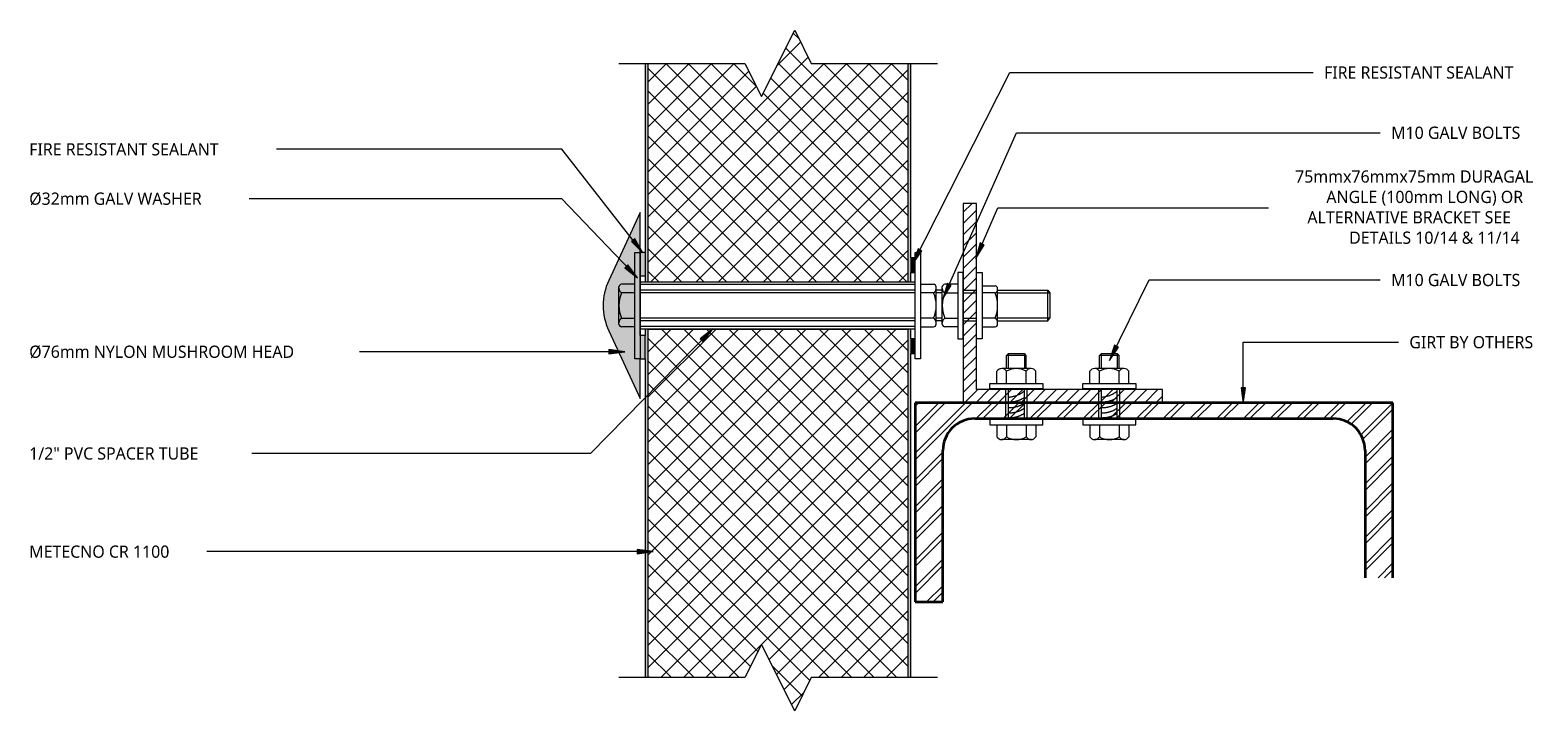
# Model space of a CAD drawing. Header units: millimetres. Extents: x -122 to 446, y -9 to 247.
import ezdxf

# ---------------------------------------------------------------- set-up
doc = ezdxf.new("R2010")
doc.units = ezdxf.units.MM
doc.linetypes.add('Dash', pattern=[6.35, 3.175, -3.175])
for name, color, linetype, lineweight in [('A-DETL', 90, 'Continuous', 13), ('A-DETL-GENF', 92, 'Continuous', 13), ('A-DETL-GENF-HDLN', 1, 'Dash', 13), ('A-DETL-MEDM', 33, 'Continuous', 35), ('G-ANNO-TEXT', 231, 'Continuous', 9)]:
    doc.layers.add(name, color=color, linetype=linetype, lineweight=lineweight)
doc.styles.add('Yu Gothic', font='Yu Gothic.ttf', dxfattribs={"height": 4.6})

# ---------------------------------------------------------------- blocks, each defined once
blk = doc.blocks.new('PFC-Parallel Flange Channel-Section _M_ - 180x75x20PFC-5480554-10 GIRT 01')
at = {"layer": 'A-DETL-GENF'}
h = blk.add_hatch(dxfattribs=at)
h.set_pattern_fill('FP_1', color=256, style=0, pattern_type=2)
h.set_pattern_definition([(135, (82.475, -300.987), (-5.02894, -5.02894), []), (135, (74.855, -300.987), (-5.02894, -5.02894), [])])
h.paths.add_polyline_path([(50.9, -79.5), (-6.1, -79.5), (-8.28, -79.27), (-10.28, -78.74), (-12.1, -77.89), (-13.79, -76.69), (-15.29, -75.19), (-16.49, -73.5), (-17.34, -71.68), (-17.87, -69.68), (-18.1, -67.5), (-18.1, 67.5), (-17.87, 69.68), (-17.34, 71.68), (-16.49, 73.5), (-15.29, 75.19), (-13.79, 76.69), (-12.1, 77.89), (-10.28, 78.74), (-8.28, 79.27), (-6.1, 79.5), (41.83, 79.5), (41.83, 90), (-24.1, 90), (-24.1, -90), (50.9, -90)])
at = {"layer": 'A-DETL-MEDM'}
for p, q in [((41.83, 90), (-24.1, 90)), ((-24.1, 90), (-24.1, -90)), ((-6.1, 79.5), (41.83, 79.5)), ((-18.1, -67.5), (-18.1, 67.5)), ((50.9, -79.5), (-6.1, -79.5)), ((50.9, -90), (50.9, -79.5)), ((-24.1, -90), (50.9, -90))]:
    blk.add_line(p, q, dxfattribs=at)
for centre, start, end in [((-6.1, 67.5), 90, 180), ((-6.1, -67.5), 180, 270)]:
    blk.add_arc(centre, 12, start, end, dxfattribs=at)
blk = doc.blocks.new('Fridge Freezer Panel_Vertical Section - 100mm-5833377-10 GIRT 01')
at = {"layer": 'A-DETL-GENF'}
h = blk.add_hatch(dxfattribs=at)
h.set_pattern_fill('FP_3', color=256, style=0, pattern_type=2)
h.set_pattern_definition([(315, (9.381, 209.415), (4.24264, 4.24264), []), (45, (9.381, 209.415), (-4.24264, 4.24264), [])])
h.paths.add_polyline_path([(0, 43.75), (12.5, 37.5), (12.5, 1), (143.62, 1), (143.62, 99), (12.5, 99), (12.5, 62.5), (25, 56.25), (12.5, 50)])
h = blk.add_hatch(color=256, dxfattribs=at)
h.paths.add_polyline_path([(12.5, 0), (143.62, 0), (143.62, 1), (12.5, 1), (12.5, 0.91)])
h.paths.add_polyline_path([(12.5, 99.91), (12.5, 99), (143.62, 99), (143.62, 100), (12.5, 100)])
for p, q in [((132.5, 100), (12.5, 100)), ((143.62, 99), (12.5, 99)), ((143.62, 100), (141.29, 100)), ((143.62, 99), (143.62, 100)), ((143.62, 99), (143.62, 1)), ((12.5, 1), (143.62, 1)), ((12.5, 0), (134.51, 0)), ((140, 0), (143.62, 0))]:
    blk.add_line(p, q, dxfattribs=at)
at = {"layer": 'A-DETL-GENF-HDLN'}
blk.add_line((143.62, 0), (143.62, 1), dxfattribs=at)
blk = doc.blocks.new('Break Line _M_ - Break Line _M_-5548740-10 GIRT 01')
at = {"layer": 'A-DETL-GENF'}
for p, q in [((-12.5, 0), (-6.25, 12.5)), ((-6.25, 12.5), (6.25, -12.5)), ((-60, 0), (-12.5, 0)), ((6.25, -12.5), (12.5, 0)), ((12.5, 0), (60, 0))]:
    blk.add_line(p, q, dxfattribs=at)
blk = doc.blocks.new('Fridge Freezer Panel_Vertical Section - 100mm-V1-10 GIRT 01')
at = {"layer": 'A-DETL-GENF'}
h = blk.add_hatch(color=256, dxfattribs=at)
h.paths.add_polyline_path([(0, 0), (82.25, 0), (82.25, 1), (0, 1)])
h.paths.add_polyline_path([(0, 100), (0, 99), (82.25, 99), (82.25, 100)])
h = blk.add_hatch(dxfattribs=at)
h.set_pattern_fill('FP_4', color=256, style=0, pattern_type=2)
h.set_pattern_definition([(315, (-151.994, 209.415), (4.24264, 4.24264), []), (45, (-151.994, 209.415), (-4.24264, 4.24264), [])])
h.paths.add_polyline_path([(0, 43.75), (0, 1), (82.25, 1), (82.25, 37.5), (94.75, 43.75), (69.75, 56.25), (82.25, 62.5), (82.25, 99), (0, 99), (0, 62.5)])
for p, q in [((82.25, 100), (0, 100)), ((0, 100), (0, 99)), ((82.25, 99), (0, 99)), ((0, 99), (0, 1)), ((0, 1), (0, 0)), ((0, 1), (82.25, 1)), ((0, 0), (3.62, 0)), ((9.11, 0), (82.25, 0))]:
    blk.add_line(p, q, dxfattribs=at)
blk = doc.blocks.new('Break Line _M_ - Break Line _M_-5847364-10 GIRT 01')
at = {"layer": 'A-DETL-GENF'}
for p, q in [((6.25, 12.5), (-6.25, -12.5)), ((12.5, 0), (6.25, 12.5)), ((-12.5, 0), (-60, 0)), ((-6.25, -12.5), (-12.5, 0)), ((60, 0), (12.5, 0))]:
    blk.add_line(p, q, dxfattribs=at)
blk = doc.blocks.new('Nylon Mushroom Head with 40mm Washer and M10 ZP Hex Nut - Nylon Mushroom Head plus-5905854-10 GIRT 01')
at = {"layer": 'A-DETL-GENF'}
for p, q in [((-123.7, -11.68), (-123.7, 28.32)), ((-123.7, 28.32), (-121.76, 28.32)), ((-121.76, 28.32), (-121.76, -11.68)), ((-18.16, 26.31), (-18.16, 28.32)), ((-18.16, 28.32), (-16.07, 28.32)), ((-16.07, 28.32), (-16.07, -11.68)), ((-121.76, 17.19), (-18.16, 17.19)), ((-18.16, -4.18), (-18.16, 20.82)), ((-2.1, 20.82), (-2.1, -4.18)), ((0, 20.82), (-2.1, 20.82)), ((0, -4.18), (0, 20.82)), ((5, -4.18), (5, 20.82)), ((5, 20.82), (7.1, 20.82)), ((7.1, 20.82), (7.1, -4.18)), ((-129.7, 1.32), (-129.7, 15.32)), ((-123.7, 16.32), (-128.7, 16.32)), ((-123.7, 13.12), (-128.7, 13.12)), ((-18.16, 16.19), (-121.76, 16.19)), ((-18.16, 14.12), (-121.76, 14.12)), ((-18.16, 13.08), (-121.76, 13.08)), ((-16.07, 16.32), (-11.23, 16.32)), ((-11.23, 13.08), (-16.07, 13.08)), ((-10.23, 1.32), (-10.23, 15.32)), ((-7.94, 14.12), (-10.23, 14.12)), ((-7.94, 13.08), (-10.23, 13.08)), ((-7.94, 1.32), (-7.94, 15.32)), ((-2.1, 16.32), (-6.94, 16.32)), ((-6.94, 13.08), (-2.1, 13.08)), ((0, 14.12), (5, 14.12)), ((0, 13.08), (5, 13.08)), ((7.1, 15.69), (11.94, 15.69)), ((11.94, 13.08), (7.1, 13.08)), ((12.94, 1.32), (12.94, 14.69)), ((12.94, 14.12), (31.87, 14.12)), ((12.94, 13.08), (32.57, 13.08)), ((31.87, 2.51), (31.87, 14.12)), ((31.87, 14.12), (32.57, 13.08)), ((32.57, 13.08), (32.57, 3.55)), ((-123.7, 3.51), (-128.7, 3.51)), ((-123.7, 0.32), (-128.7, 0.32)), ((-18.16, 3.56), (-121.76, 3.56)), ((-18.16, 2.51), (-121.76, 2.51)), ((-18.16, 0.44), (-121.76, 0.44)), ((-11.23, 3.56), (-16.07, 3.56)), ((-16.07, 0.32), (-11.23, 0.32)), ((-7.94, 3.56), (-10.23, 3.56)), ((-7.94, 2.51), (-10.23, 2.51)), ((-6.94, 3.56), (-2.1, 3.56)), ((-2.1, 0.32), (-6.94, 0.32)), ((0, 3.56), (5, 3.56)), ((0, 2.51), (5, 2.51)), ((11.94, 3.55), (7.1, 3.55)), ((7.1, 0.32), (11.94, 0.32)), ((32.57, 3.55), (12.94, 3.55)), ((12.94, 2.51), (31.87, 2.51)), ((31.87, 2.51), (32.57, 3.55)), ((-18.16, -0.56), (-121.76, -0.56)), ((-2.1, -4.18), (0, -4.18)), ((7.1, -4.18), (5, -4.18)), ((-18.16, -11.68), (-18.16, -9.67)), ((-121.76, -11.68), (-123.7, -11.68)), ((-16.07, -11.68), (-18.16, -11.68))]:
    blk.add_line(p, q, dxfattribs=at)
for centre, radius, start, end in [((-127.94, 14.72), 1.77, 174.3188, 244.5604), ((-117.76, 8.32), 11.95, 156.2897, 203.7103), ((-128.7, 15.32), 1, 90, 180), ((-11.23, 15.32), 1, 360, 90), ((-12.04, 14.7), 1.81, 296.6564, 0.4363), ((-21.93, 8.32), 11.72, 336.0389, 23.9611), ((-6.94, 15.32), 1, 90, 180), ((-6.12, 14.7), 1.81, 179.4048, 243.3459), ((3.88, 8.32), 11.82, 156.2615, 203.7385), ((11.94, 14.69), 1, 360, 90), ((11.6, 14.39), 1.35, 284.4434, 7.7625), ((1.09, 8.32), 11.85, 336.2919, 23.7081), ((-127.93, 1.91), 1.77, 115.6862, 183.7952), ((-128.7, 1.32), 1, 180, 270), ((-12.04, 1.94), 1.81, 358.7347, 63.3636), ((-11.23, 1.32), 1, 270, 0), ((-6.13, 1.94), 1.81, 116.5252, 183.0793), ((-6.94, 1.32), 1, 180, 270), ((11.16, 1.94), 1.79, 351.4639, 64.4528), ((11.94, 1.32), 1, 270, 0)]:
    blk.add_arc(centre, radius, start, end, dxfattribs=at)
blk = doc.blocks.new('Rivets - M8 - Rivets-5817230-10 GIRT 01')
at = {"layer": 'A-DETL-GENF'}
for p, q in [((-2, 7.33), (-6.57, 7.33)), ((-2, 10), (-2, -10)), ((0, 10), (-2, 10)), ((0, -10), (0, 10)), ((11.55, -10), (11.55, 10)), ((11.55, 10), (13.55, 10)), ((13.55, 10), (13.55, -10)), ((13.55, 7.33), (18.12, 7.33)), ((-7.57, -5.52), (-7.57, 5.52)), ((-2, 3.7), (-6.57, 3.7)), ((0, 4), (11.55, 4)), ((0, 3), (11.55, 3)), ((13.55, 3.7), (18.12, 3.7)), ((19.12, -5.52), (19.12, 5.52)), ((19.12, 3.67), (24.09, 3.67)), ((19.12, 3.01), (24.76, 3.01)), ((24.09, 3.67), (24.76, 3.01)), ((24.09, -3.67), (24.09, 3.67)), ((24.76, 3.01), (24.76, -3.01)), ((-2, -3.7), (-6.57, -3.7)), ((0, -3), (11.55, -3)), ((0, -4), (11.55, -4)), ((13.55, -3.7), (18.12, -3.7)), ((24.76, -3.01), (19.12, -3.01)), ((19.12, -3.67), (24.09, -3.67)), ((24.09, -3.67), (24.76, -3.01)), ((-2, -7.33), (-6.57, -7.33)), ((-2, -10), (0, -10)), ((13.55, -10), (11.55, -10)), ((13.55, -7.33), (18.12, -7.33))]:
    blk.add_line(p, q, dxfattribs=at)
for centre, radius, start, end in [((-5.42, 5.52), 2.15, 122.3801, 237.6199), ((16.97, 5.52), 2.15, 302.3801, 57.6199), ((-0.24, 0), 7.33, 149.7274, 210.2726), ((11.79, 0), 7.33, 329.7274, 30.2726), ((-5.42, -5.52), 2.15, 122.3801, 237.6199), ((16.97, -5.52), 2.15, 302.3801, 57.6199)]:
    blk.add_arc(centre, radius, start, end, dxfattribs=at)
for points in [[(2.35, -3), (0.56, -0.77), (0.52, 3)], [(4.26, -3), (2.43, -0.79), (2.31, 3)], [(6.14, -3), (4.36, -0.77), (4.31, 3)], [(8.29, -3), (6.5, -0.77), (6.45, 3)], [(10.75, -3), (8.69, -0.89), (8.25, 3)]]:
    blk.add_open_spline(points, degree=2, dxfattribs=at)

msp = doc.modelspace()

# ---------------------------------------------------------------- hatches: boundary and pattern name
at = {"layer": 'A-DETL-GENF'}
for points in [[(107.42, 108.12), (107.42, 178.12), (95.63, 152.59), (94.73, 150.3), (94.08, 147.97), (93.69, 145.56), (93.55, 143.12), (93.69, 140.68), (94.08, 138.27), (94.73, 135.93), (95.63, 133.65), (100.49, 123.12)], [(109.42, 154.32), (109.42, 163.12), (107.42, 163.12), (107.42, 154.32)], [(211.02, 155.62), (211.02, 161.11), (209.42, 161.11), (209.42, 155.62)], [(109.42, 123.12), (109.42, 131.91), (107.42, 131.91), (107.42, 123.12)], [(211.02, 125.13), (211.02, 130.62), (209.42, 130.62), (209.42, 125.13)]]:
    msp.add_hatch(color=9, dxfattribs=at).paths.add_polyline_path(points)
h = msp.add_hatch(dxfattribs=at)
h.set_pattern_fill('FP_2', color=9, style=0, pattern_type=2)
h.set_pattern_definition([(45, (0, 0), (-2.12132, 2.12132), [])])
h.paths.add_polyline_path([(304.18, 106.57), (304.18, 111.57), (234.18, 111.57), (234.18, 181.57), (229.18, 181.57), (229.18, 106.57)])
at = {"layer": 'G-ANNO-TEXT'}
for points in [[(108.49, 162.97), (105.41, 168.18), (104.17, 167.2)], [(233.88, 160.84), (237, 166.03), (235.55, 166.66)], [(210.13, 158.78), (213.55, 163.77), (212.14, 164.49)], [(106.43, 153.56), (102.86, 158.44), (101.71, 157.35)], [(221.45, 145.64), (224.61, 150.8), (223.17, 151.44)], [(134.86, 134.36), (130.09, 130.64), (131.22, 129.53)], [(101.69, 125.74), (95.69, 126.53), (95.69, 124.95)], [(284.24, 122.44), (287.59, 127.48), (286.17, 128.18)], [(334.64, 106.12), (335.43, 112.12), (333.85, 112.12)], [(112.39, 50.52), (106.39, 51.31), (106.39, 49.73)]]:
    msp.add_hatch(color=7, dxfattribs=at).paths.add_polyline_path(points)

# ---------------------------------------------------------------- linework, layer by layer
at = {"layer": 'A-DETL'}
for p, q in [((107.42, 178.12), (95.63, 152.59)), ((107.42, 131.91), (107.42, 178.12)), ((234.18, 181.57), (229.18, 181.57)), ((229.18, 181.57), (229.18, 106.57)), ((234.18, 111.57), (234.18, 181.57)), ((109.42, 163.12), (107.42, 163.12)), ((211.02, 161.11), (209.42, 161.11)), ((209.42, 161.11), (209.42, 155.62)), ((211.02, 155.62), (211.02, 161.11)), ((107.42, 154.32), (109.42, 154.32)), ((209.42, 155.62), (211.02, 155.62)), ((95.63, 133.65), (107.42, 108.12)), ((109.42, 131.91), (107.42, 131.91)), ((107.42, 131.91), (107.42, 123.12)), ((109.42, 123.12), (109.42, 131.91)), ((211.02, 130.62), (209.42, 130.62)), ((209.42, 130.62), (209.42, 125.13)), ((211.02, 125.13), (211.02, 130.62)), ((209.42, 125.13), (211.02, 125.13)), ((107.42, 108.12), (107.42, 123.12)), ((107.42, 123.12), (109.42, 123.12)), ((304.18, 111.57), (234.18, 111.57)), ((304.18, 106.57), (304.18, 111.57)), ((229.18, 106.57), (304.18, 106.57))]:
    msp.add_line(p, q, dxfattribs=at)
msp.add_arc((116.15, 143.12), 22.6, 155.2249, 204.7751, dxfattribs=at)
at = {"layer": 'G-ANNO-TEXT', "color": 7}
for p, q in [((210.13, 158.78), (246.76, 230.82)), ((246.76, 230.82), (337.16, 230.82)), ((337.16, 230.82), (360.97, 230.82)), ((221.45, 145.64), (249.24, 208.15)), ((249.24, 208.15), (337.16, 208.15)), ((337.16, 208.15), (386.24, 208.15)), ((-25.39, 201.92), (-42.76, 201.92)), ((77.99, 201.92), (-25.39, 201.92)), ((108.49, 162.97), (77.99, 201.92)), ((-51.1, 183.34), (-51.22, 183.34)), ((77.99, 183.34), (-51.1, 183.34)), ((106.43, 153.56), (77.99, 183.34)), ((233.88, 160.84), (242.15, 179.84)), ((242.15, 179.84), (344.12, 179.84)), ((105.41, 168.18), (104.17, 167.2)), ((104.17, 167.2), (108.49, 162.97)), ((108.49, 162.97), (105.41, 168.18)), ((235.55, 166.66), (233.88, 160.84)), ((233.88, 160.84), (237, 166.03)), ((237, 166.03), (235.55, 166.66)), ((212.14, 164.49), (210.13, 158.78)), ((210.13, 158.78), (213.55, 163.77)), ((213.55, 163.77), (212.14, 164.49)), ((102.86, 158.44), (101.71, 157.35)), ((101.71, 157.35), (106.43, 153.56)), ((106.43, 153.56), (102.86, 158.44)), ((223.17, 151.44), (221.45, 145.64)), ((221.45, 145.64), (224.61, 150.8)), ((224.61, 150.8), (223.17, 151.44)), ((284.24, 122.44), (299.12, 152.74)), ((299.12, 152.74), (352.76, 152.74)), ((352.76, 152.74), (386.22, 152.74)), ((134.86, 134.36), (88.75, 87.46)), ((134.86, 134.36), (130.09, 130.64)), ((130.09, 130.64), (131.22, 129.53)), ((131.22, 129.53), (134.86, 134.36)), ((-7.89, 125.74), (-16.96, 125.74)), ((101.69, 125.74), (-7.89, 125.74)), ((101.69, 125.74), (95.69, 126.53)), ((95.69, 126.53), (95.69, 124.95)), ((95.69, 124.95), (101.69, 125.74)), ((286.17, 128.18), (284.24, 122.44)), ((284.24, 122.44), (287.59, 127.48)), ((287.59, 127.48), (286.17, 128.18)), ((334.64, 129.33), (373.79, 129.33)), ((334.64, 106.12), (334.64, 129.33)), ((373.79, 129.33), (393.1, 129.33)), ((335.43, 112.12), (333.85, 112.12)), ((333.85, 112.12), (334.64, 106.12)), ((334.64, 106.12), (335.43, 112.12)), ((-12.94, 87.46), (-50.43, 87.46)), ((88.75, 87.46), (-12.94, 87.46)), ((112.39, 50.52), (106.39, 51.31)), ((106.39, 51.31), (106.39, 49.73)), ((-43.59, 50.52), (-64.32, 50.52)), ((112.39, 50.52), (-43.59, 50.52)), ((106.39, 49.73), (112.39, 50.52))]:
    msp.add_line(p, q, dxfattribs=at)

# ---------------------------------------------------------------- block references
at = {"layer": 'A-DETL-GENF'}
for name, p, rotation in [('Break Line _M_ - Break Line _M_-5847364-10 GIRT 01', (159.42, 234.24), 180), ('Fridge Freezer Panel_Vertical Section - 100mm-V1-10 GIRT 01', (209.42, 151.99), 89.99999999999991), ('Fridge Freezer Panel_Vertical Section - 100mm-5833377-10 GIRT 01', (209.42, -9.38), 89.99999999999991), ('Rivets - M8 - Rivets-5817230-10 GIRT 01', (249.18, 100.28), 89.99999999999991), ('Rivets - M8 - Rivets-5817230-10 GIRT 01', (284.18, 100.28), 89.99999999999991), ('Break Line _M_ - Break Line _M_-5548740-10 GIRT 01', (159.42, 3.12), 180)]:
    msp.add_blockref(name, p, dxfattribs=dict(at, rotation=rotation))
msp.add_blockref('Nylon Mushroom Head with 40mm Washer and M10 ZP Hex Nut - Nylon Mushroom Head plus-5905854-10 GIRT 01', (229.18, 134.8), dxfattribs=at)
at = {"layer": 'A-DETL-MEDM', "rotation": 269.9999999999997}
msp.add_blockref('PFC-Parallel Flange Channel-Section _M_ - 180x75x20PFC-5480554-10 GIRT 01', (300.99, 82.47), dxfattribs=at)

# ---------------------------------------------------------------- texts
at = {"layer": 'G-ANNO-TEXT', "color": 7, "char_height": 4.6, "attachment_point": 1, "style": 'Yu Gothic', "bg_fill": 3, "box_fill_scale": 1.25, "bg_fill_color": 256, "bg_fill_true_color": 13158600, "bg_fill_transparency": 0}
for s, insert, width in [('FIRE RESISTANT SEALANT', (365.03, 233.12), 91.8734), ('M10 GALV BOLTS', (390.3, 210.45), 61.2489), ('FIRE RESISTANT SEALANT', (-122.63, 204.22), 91.8734), ('75mmx76mmx75mm DURAGAL ', (354.14, 193.97), 105.1814), ('Ø32mm GALV WASHER ', (-122.63, 185.64), 81.6118), ('M10 GALV BOLTS', (390.29, 155.04), 61.2489), ('GIRT BY OTHERS', (397.17, 131.63), 59.4852), ('Ø76mm NYLON MUSHROOM HEAD ', (-122.63, 128.04), 123.1392), ('1/2" PVC SPACER TUBE', (-122.63, 89.76), 82.5738), ('METECNO CR 1100', (-122.63, 52.82), 65.7384)]:
    msp.add_mtext(s, dxfattribs=dict(at, insert=insert, width=width))

# ---------------------------------------------------------------- next in the draw order: texts
at = {"layer": 'G-ANNO-TEXT', "color": 7, "insert": (365.91, 186.3), "char_height": 4.6, "width": 90.9114, "attachment_point": 1, "style": 'Yu Gothic', "bg_fill": 3, "box_fill_scale": 1.25, "bg_fill_color": 256, "bg_fill_true_color": 13158600, "bg_fill_transparency": 0}
msp.add_mtext('ANGLE (100mm LONG) OR ', dxfattribs=at)

# ---------------------------------------------------------------- next in the draw order: texts
at = {"layer": 'G-ANNO-TEXT', "color": 7, "insert": (358.77, 178.63), "char_height": 4.6, "width": 99.5696, "attachment_point": 1, "style": 'Yu Gothic', "bg_fill": 3, "box_fill_scale": 1.25, "bg_fill_color": 256, "bg_fill_true_color": 13158600, "bg_fill_transparency": 0}
msp.add_mtext('ALTERNATIVE BRACKET SEE ', dxfattribs=at)

# ---------------------------------------------------------------- next in the draw order: texts
at = {"layer": 'G-ANNO-TEXT', "color": 7, "insert": (374.51, 170.96), "char_height": 4.6, "width": 80.4894, "attachment_point": 1, "style": 'Yu Gothic', "bg_fill": 3, "box_fill_scale": 1.25, "bg_fill_color": 256, "bg_fill_true_color": 13158600, "bg_fill_transparency": 0}
msp.add_mtext('DETAILS 10/14 & 11/14', dxfattribs=at)

doc.saveas('drawing.dxf')
